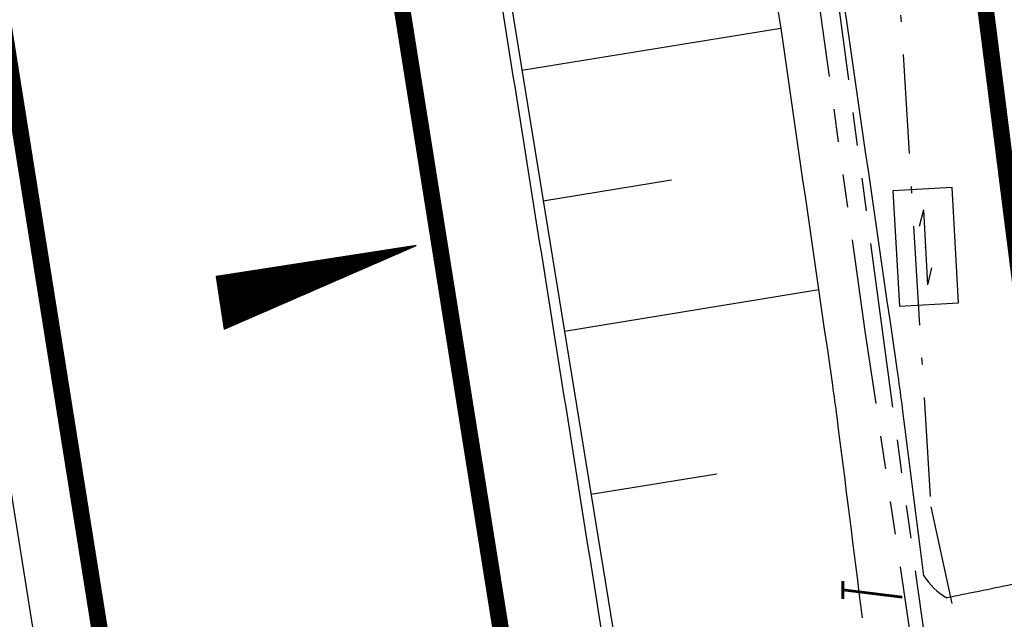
# Model space of a CAD drawing. Extents: x 447827 to 448299, y 438389 to 439851.
# Tile 25 of 116: x 448128 to 448158, y 438904 to 438922. Entities that reach past the tile are written whole.
import ezdxf

# ---------------------------------------------------------------- set-up
doc = ezdxf.new("R2010")
doc.units = 0
doc.header["$LTSCALE"] = 2
doc.header["$MEASUREMENT"] = 0
for name, pattern in [('ACHSE', [5.5, 4, -0.5, 0.5, -0.5]), ('AUSGEZOGEN', [0]), ('BAB-FM2', [2.6, 1.5, -0.5, 0.1, -0.5]), ('PHANTOMX2', [5, 2.5, -0.5, 0.5, -0.5, 0.5, -0.5])]:
    doc.linetypes.add(name, pattern=pattern)
doc.layers.get('0').update_dxf_attribs({"linetype": 'AUSGEZOGEN'})
for name, color, linetype in [('210-GRENZL-BAB', 7, 'AUSGEZOGEN'), ('211-GRENZL-BAB', 7, 'AUSGEZOGEN'), ('ACHSETOP', 250, 'ACHSE'), ('ANMERKUNG', 7, 'CONTINUOUS'), ('BAB_FM', 5, 'BAB-FM2'), ('BOESCHG', 250, 'AUSGEZOGEN'), ('FBRTOP', 250, 'AUSGEZOGEN'), ('GEF', 1, 'AUSGEZOGEN'), ('GRABEN', 250, 'AUSGEZOGEN'), ('Lichtwellenleiter COLT', 46, 'PHANTOMX2'), ('Lichtwellenleiter GLH', 46, 'PHANTOMX2'), ('MULDE', 250, 'AUSGEZOGEN'), ('SCHLITZRINNE', 200, 'AUSGEZOGEN'), ('SIGNATUR', 4, 'AUSGEZOGEN')]:
    doc.layers.add(name, color=color, linetype=linetype)
doc.styles.add('ROMANS', font='romans.shx', dxfattribs={"width": 0.8})

# ---------------------------------------------------------------- blocks, each defined once
blk = doc.blocks.new('KS')
for p, q in [((-1.142, 0), (1.135, 0)), ((-1.142, 0), (-0.637, -0.151)), ((0.631, 0.151), (1.135, 0))]:
    blk.add_line(p, q)
blk.add_lwpolyline([(-1.762, -0.888), (1.737, -0.883), (1.735, 0.913), (-1.765, 0.908)], close=True)
blk.add_point((0, 0))
blk.add_point((0, 0))
blk = doc.blocks.new('*X13')
at = {"color": 0}
for p, q in [((725.827, 193.844), (727.436, 195.453)), ((725.827, 193.853), (727.427, 195.453)), ((725.827, 193.861), (727.418, 195.453)), ((725.827, 193.87), (727.409, 195.453)), ((725.827, 193.879), (727.401, 195.453)), ((725.827, 193.888), (727.392, 195.453)), ((725.827, 193.897), (727.383, 195.453)), ((725.827, 193.906), (727.374, 195.453)), ((725.827, 193.914), (727.365, 195.453)), ((725.827, 193.923), (727.356, 195.453)), ((725.827, 193.932), (727.347, 195.453)), ((725.827, 193.941), (727.339, 195.453)), ((725.827, 193.95), (727.33, 195.453)), ((725.827, 193.959), (727.321, 195.453)), ((725.827, 193.967), (727.312, 195.453)), ((725.827, 193.976), (727.303, 195.453)), ((725.827, 193.985), (727.294, 195.453)), ((725.827, 193.994), (727.286, 195.453)), ((725.827, 194.003), (727.277, 195.453)), ((725.827, 194.012), (727.268, 195.453)), ((725.827, 194.02), (727.259, 195.453)), ((725.827, 194.029), (727.25, 195.453)), ((725.827, 194.038), (727.241, 195.453)), ((725.827, 194.047), (727.233, 195.453)), ((725.827, 194.056), (727.224, 195.453)), ((725.827, 194.065), (727.215, 195.453)), ((725.827, 194.073), (727.206, 195.453)), ((725.827, 194.082), (727.197, 195.453)), ((725.827, 194.091), (727.188, 195.453)), ((725.827, 194.1), (727.18, 195.453)), ((725.827, 194.109), (727.171, 195.453)), ((725.827, 194.118), (727.162, 195.453)), ((725.827, 194.127), (727.153, 195.453)), ((725.827, 194.135), (727.144, 195.453)), ((725.827, 194.144), (727.135, 195.453)), ((725.827, 194.153), (727.127, 195.453)), ((725.827, 194.162), (727.118, 195.453)), ((725.827, 194.171), (727.109, 195.453)), ((725.827, 194.18), (727.1, 195.453)), ((725.827, 194.188), (727.091, 195.453)), ((725.827, 194.197), (727.082, 195.453)), ((725.827, 194.206), (727.073, 195.453)), ((725.827, 194.215), (727.065, 195.453)), ((725.827, 194.224), (727.056, 195.453)), ((725.827, 194.233), (727.047, 195.453)), ((725.827, 194.241), (727.038, 195.453)), ((725.827, 194.25), (727.029, 195.453)), ((725.827, 194.259), (727.02, 195.453)), ((725.827, 194.268), (727.012, 195.453)), ((725.827, 194.277), (727.003, 195.453)), ((725.827, 194.286), (726.994, 195.453)), ((725.827, 194.294), (726.985, 195.453)), ((725.827, 194.303), (726.976, 195.453)), ((725.827, 194.312), (726.967, 195.453)), ((725.827, 194.321), (726.959, 195.453)), ((725.827, 194.33), (726.95, 195.453)), ((725.827, 194.339), (726.941, 195.453)), ((725.827, 194.348), (726.932, 195.453)), ((725.827, 194.356), (726.923, 195.453)), ((725.827, 194.365), (726.914, 195.453)), ((725.827, 194.374), (726.906, 195.453)), ((725.827, 194.383), (726.897, 195.453)), ((725.827, 194.392), (726.888, 195.453)), ((725.827, 194.401), (726.879, 195.453)), ((725.827, 194.409), (726.87, 195.453)), ((725.827, 194.418), (726.861, 195.453)), ((725.827, 194.427), (726.853, 195.453)), ((725.827, 194.436), (726.844, 195.453)), ((725.827, 194.445), (726.835, 195.453)), ((725.827, 194.454), (726.826, 195.453)), ((725.827, 194.462), (726.817, 195.453)), ((725.827, 194.471), (726.808, 195.453)), ((725.827, 194.48), (726.799, 195.453)), ((725.827, 194.489), (726.791, 195.453)), ((725.827, 194.498), (726.782, 195.453)), ((725.827, 194.507), (726.773, 195.453)), ((725.827, 194.515), (726.764, 195.453)), ((725.827, 194.524), (726.755, 195.453)), ((725.827, 194.533), (726.746, 195.453)), ((725.827, 194.542), (726.738, 195.453)), ((725.827, 194.551), (726.729, 195.453)), ((725.827, 194.56), (726.72, 195.453)), ((725.827, 194.568), (726.711, 195.453)), ((725.827, 194.577), (726.702, 195.453)), ((725.827, 194.586), (726.693, 195.453)), ((725.827, 194.595), (726.685, 195.453)), ((725.827, 194.604), (726.676, 195.453)), ((725.827, 194.613), (726.667, 195.453)), ((725.827, 194.622), (726.658, 195.453)), ((725.827, 194.63), (726.649, 195.453)), ((725.827, 194.639), (726.64, 195.453)), ((725.827, 194.648), (726.632, 195.453)), ((725.827, 194.657), (726.623, 195.453)), ((725.827, 194.666), (726.614, 195.453)), ((725.827, 194.675), (726.605, 195.453)), ((725.827, 194.683), (726.596, 195.453)), ((725.827, 194.692), (726.587, 195.453)), ((725.827, 194.701), (726.579, 195.453)), ((725.827, 194.71), (726.57, 195.453)), ((725.827, 194.719), (726.561, 195.453)), ((725.827, 194.728), (726.552, 195.453)), ((725.827, 194.736), (726.543, 195.453)), ((725.827, 194.745), (726.534, 195.453)), ((725.827, 194.754), (726.525, 195.453)), ((725.827, 194.763), (726.517, 195.453)), ((725.827, 194.772), (726.508, 195.453)), ((725.827, 194.781), (726.499, 195.453)), ((725.827, 194.789), (726.49, 195.453)), ((725.827, 194.798), (726.481, 195.453)), ((725.827, 194.807), (726.472, 195.453)), ((725.827, 194.816), (726.464, 195.453)), ((725.827, 194.825), (726.455, 195.453)), ((725.827, 194.834), (726.446, 195.453)), ((725.827, 194.842), (726.437, 195.453)), ((725.827, 194.851), (726.428, 195.453)), ((725.827, 194.86), (726.419, 195.453)), ((725.827, 194.869), (726.411, 195.453)), ((725.827, 194.878), (726.402, 195.453)), ((725.827, 194.887), (726.393, 195.453)), ((725.827, 194.896), (726.384, 195.453)), ((725.827, 194.904), (726.375, 195.453)), ((725.827, 194.913), (726.366, 195.453)), ((725.827, 194.922), (726.358, 195.453)), ((725.827, 194.931), (726.349, 195.453)), ((725.827, 194.94), (726.34, 195.453)), ((725.827, 194.949), (726.331, 195.453)), ((725.827, 194.957), (726.322, 195.453)), ((725.827, 194.966), (726.313, 195.453)), ((725.827, 194.975), (726.305, 195.453)), ((725.827, 194.984), (726.296, 195.453)), ((725.827, 194.993), (726.287, 195.453)), ((725.827, 195.002), (726.278, 195.453)), ((725.827, 195.01), (726.269, 195.453)), ((725.827, 195.019), (726.26, 195.453)), ((725.827, 195.028), (726.251, 195.453)), ((725.827, 195.037), (726.243, 195.453)), ((725.827, 195.046), (726.234, 195.453)), ((725.827, 195.055), (726.225, 195.453)), ((725.827, 195.063), (726.216, 195.453)), ((725.827, 195.072), (726.207, 195.453)), ((725.827, 195.081), (726.198, 195.453)), ((725.827, 195.09), (726.19, 195.453)), ((725.827, 195.099), (726.181, 195.453)), ((725.827, 195.108), (726.172, 195.453)), ((725.827, 195.116), (726.163, 195.453)), ((725.827, 195.125), (726.154, 195.453)), ((725.827, 195.134), (726.145, 195.453)), ((725.827, 195.143), (726.137, 195.453)), ((725.827, 195.152), (726.128, 195.453)), ((725.827, 195.161), (726.119, 195.453)), ((725.827, 195.17), (726.11, 195.453)), ((725.827, 195.178), (726.101, 195.453)), ((725.827, 195.187), (726.092, 195.453)), ((725.827, 195.196), (726.084, 195.453)), ((725.827, 195.205), (726.075, 195.453)), ((725.827, 195.214), (726.066, 195.453)), ((725.827, 195.223), (726.057, 195.453)), ((725.827, 195.231), (726.048, 195.453)), ((725.827, 195.24), (726.039, 195.453)), ((725.827, 195.249), (726.031, 195.453)), ((725.827, 195.258), (726.022, 195.453)), ((725.827, 195.267), (726.013, 195.453)), ((725.827, 195.276), (726.004, 195.453)), ((725.827, 195.284), (725.995, 195.453)), ((725.827, 195.293), (725.986, 195.453)), ((725.827, 195.302), (725.977, 195.453)), ((725.827, 195.311), (725.969, 195.453)), ((725.827, 195.32), (725.96, 195.453)), ((725.827, 195.329), (725.951, 195.453)), ((725.827, 195.337), (725.942, 195.453)), ((725.827, 195.346), (725.933, 195.453)), ((725.827, 195.355), (725.924, 195.453)), ((725.827, 195.364), (725.916, 195.453)), ((725.827, 195.373), (725.907, 195.453)), ((725.827, 195.382), (725.898, 195.453)), ((725.827, 195.39), (725.889, 195.453)), ((725.827, 195.399), (725.88, 195.453)), ((725.827, 195.408), (725.871, 195.453)), ((725.827, 195.417), (725.863, 195.453)), ((725.827, 195.426), (725.854, 195.453)), ((725.827, 195.435), (725.845, 195.453)), ((725.827, 195.444), (725.836, 195.453)), ((725.827, 193.826), (727.433, 195.433)), ((725.827, 193.817), (727.43, 195.421)), ((725.827, 193.808), (727.427, 195.409)), ((725.827, 193.799), (727.424, 195.397)), ((725.827, 193.791), (727.421, 195.385)), ((725.827, 193.782), (727.418, 195.373)), ((725.827, 193.773), (727.414, 195.361)), ((725.827, 193.764), (727.411, 195.349)), ((725.827, 193.755), (727.408, 195.337)), ((725.827, 193.746), (727.405, 195.325)), ((725.827, 193.738), (727.402, 195.313)), ((725.827, 193.729), (727.399, 195.301)), ((725.827, 193.72), (727.395, 195.289)), ((725.827, 193.711), (727.392, 195.277)), ((725.827, 193.702), (727.389, 195.265)), ((725.827, 193.693), (727.386, 195.253)), ((725.827, 193.685), (727.383, 195.241)), ((725.827, 193.676), (727.38, 195.229)), ((725.827, 193.667), (727.377, 195.217)), ((725.827, 193.658), (727.373, 195.205)), ((725.827, 193.649), (727.37, 195.193)), ((725.827, 193.64), (727.367, 195.181)), ((725.827, 193.632), (727.364, 195.169)), ((725.827, 193.623), (727.361, 195.157)), ((725.827, 193.614), (727.358, 195.145)), ((725.827, 193.605), (727.354, 195.133)), ((725.827, 193.596), (727.351, 195.121)), ((725.827, 193.587), (727.348, 195.109)), ((725.827, 193.579), (727.345, 195.097)), ((725.827, 193.57), (727.342, 195.085)), ((725.827, 193.561), (727.339, 195.073)), ((725.827, 193.552), (727.336, 195.061)), ((725.827, 193.543), (727.332, 195.049)), ((725.827, 193.534), (727.329, 195.037)), ((725.827, 193.525), (727.326, 195.025)), ((725.827, 193.517), (727.323, 195.013)), ((725.827, 193.508), (727.32, 195.001)), ((725.827, 193.499), (727.317, 194.989)), ((725.827, 193.49), (727.313, 194.977)), ((725.827, 193.481), (727.31, 194.965)), ((725.827, 193.472), (727.307, 194.953)), ((725.827, 193.464), (727.304, 194.941)), ((725.827, 193.455), (727.301, 194.929)), ((725.827, 193.446), (727.298, 194.917)), ((725.827, 193.437), (727.295, 194.905)), ((725.827, 193.428), (727.291, 194.893)), ((725.827, 193.419), (727.288, 194.881)), ((725.827, 193.411), (727.285, 194.869)), ((725.827, 193.402), (727.282, 194.857)), ((725.827, 193.393), (727.279, 194.845)), ((725.827, 193.384), (727.276, 194.833)), ((725.827, 193.375), (727.272, 194.821)), ((725.827, 193.366), (727.269, 194.809)), ((725.827, 193.358), (727.266, 194.797)), ((725.827, 193.349), (727.263, 194.785)), ((725.827, 193.34), (727.26, 194.773)), ((725.827, 193.331), (727.257, 194.761)), ((725.827, 193.322), (727.254, 194.749)), ((725.827, 193.313), (727.25, 194.737)), ((725.827, 193.305), (727.247, 194.725)), ((725.827, 193.296), (727.244, 194.713)), ((725.827, 193.287), (727.241, 194.701)), ((725.827, 193.278), (727.238, 194.689)), ((725.827, 193.269), (727.235, 194.677)), ((725.827, 193.26), (727.231, 194.665)), ((725.827, 193.251), (727.228, 194.653)), ((725.827, 193.243), (727.225, 194.641)), ((725.827, 193.234), (727.222, 194.629)), ((725.827, 193.225), (727.219, 194.617)), ((725.827, 193.216), (727.216, 194.605)), ((725.827, 193.207), (727.213, 194.593)), ((725.827, 193.198), (727.209, 194.581)), ((725.827, 193.19), (727.206, 194.569)), ((725.827, 193.181), (727.203, 194.557)), ((725.827, 193.172), (727.2, 194.545)), ((725.827, 193.163), (727.197, 194.533)), ((725.827, 193.154), (727.194, 194.521)), ((725.827, 193.145), (727.19, 194.509)), ((725.827, 193.137), (727.187, 194.497)), ((725.827, 193.128), (727.184, 194.485)), ((725.827, 193.119), (727.181, 194.473)), ((725.827, 193.11), (727.178, 194.461)), ((725.827, 193.101), (727.175, 194.449)), ((725.827, 193.092), (727.172, 194.437)), ((725.827, 193.084), (727.168, 194.425)), ((725.827, 193.075), (727.165, 194.413)), ((725.827, 193.066), (727.162, 194.401)), ((725.827, 193.057), (727.159, 194.389)), ((725.827, 193.048), (727.156, 194.377)), ((725.827, 193.039), (727.153, 194.365)), ((725.827, 193.031), (727.149, 194.353)), ((725.827, 193.022), (727.146, 194.341)), ((725.827, 193.013), (727.143, 194.329)), ((725.827, 193.004), (727.14, 194.317)), ((725.827, 192.995), (727.137, 194.305)), ((725.827, 192.986), (727.134, 194.293)), ((725.827, 192.977), (727.131, 194.281)), ((725.827, 192.969), (727.127, 194.269)), ((725.827, 192.96), (727.124, 194.257)), ((725.827, 192.951), (727.121, 194.245)), ((725.827, 192.942), (727.118, 194.233)), ((725.827, 192.933), (727.115, 194.221)), ((725.827, 192.924), (727.112, 194.209)), ((725.827, 192.916), (727.108, 194.197)), ((725.827, 192.907), (727.105, 194.185)), ((725.827, 192.898), (727.102, 194.173)), ((725.827, 192.889), (727.099, 194.161)), ((725.827, 192.88), (727.096, 194.15)), ((725.827, 192.871), (727.093, 194.138)), ((725.827, 192.863), (727.09, 194.126)), ((725.827, 192.854), (727.086, 194.114)), ((725.827, 192.845), (727.083, 194.102)), ((725.827, 192.836), (727.08, 194.09)), ((725.827, 192.827), (727.077, 194.078)), ((725.827, 192.818), (727.074, 194.066)), ((725.827, 192.81), (727.071, 194.054)), ((725.827, 192.801), (727.068, 194.042)), ((725.827, 192.792), (727.064, 194.03)), ((725.827, 192.783), (727.061, 194.018)), ((725.827, 192.774), (727.058, 194.006)), ((725.827, 192.765), (727.055, 193.994)), ((725.827, 192.757), (727.052, 193.982)), ((725.827, 192.748), (727.049, 193.97)), ((725.827, 192.739), (727.045, 193.958)), ((725.827, 192.73), (727.042, 193.946)), ((725.827, 192.721), (727.039, 193.934)), ((725.827, 192.712), (727.036, 193.922)), ((725.827, 192.703), (727.033, 193.91)), ((725.827, 192.695), (727.03, 193.898)), ((725.827, 192.686), (727.027, 193.886)), ((725.827, 192.677), (727.023, 193.874)), ((725.827, 192.668), (727.02, 193.862)), ((725.827, 192.659), (727.017, 193.85)), ((725.827, 192.65), (727.014, 193.838)), ((725.827, 192.642), (727.011, 193.826)), ((725.827, 192.633), (727.008, 193.814)), ((725.827, 192.624), (727.004, 193.802)), ((725.827, 192.615), (727.001, 193.79)), ((725.827, 192.606), (726.998, 193.778)), ((725.827, 192.597), (726.995, 193.766)), ((725.827, 192.589), (726.992, 193.754)), ((725.827, 192.58), (726.989, 193.742)), ((725.827, 192.571), (726.986, 193.73)), ((725.827, 192.562), (726.982, 193.718)), ((725.827, 192.553), (726.979, 193.706)), ((725.827, 192.544), (726.976, 193.694)), ((725.827, 192.536), (726.973, 193.682)), ((725.827, 192.527), (726.97, 193.67)), ((725.827, 192.518), (726.967, 193.658)), ((725.827, 192.509), (726.963, 193.646)), ((725.827, 192.5), (726.96, 193.634)), ((725.827, 192.491), (726.957, 193.622)), ((725.827, 192.483), (726.954, 193.61)), ((725.827, 192.474), (726.951, 193.598)), ((725.827, 192.465), (726.948, 193.586)), ((725.827, 192.456), (726.945, 193.574)), ((725.827, 192.447), (726.941, 193.562)), ((725.827, 192.438), (726.938, 193.55)), ((725.827, 192.429), (726.935, 193.538)), ((725.827, 192.421), (726.932, 193.526)), ((725.827, 192.412), (726.929, 193.514)), ((725.827, 192.403), (726.926, 193.502)), ((725.827, 192.394), (726.922, 193.49)), ((725.827, 192.385), (726.919, 193.478)), ((725.827, 192.376), (726.916, 193.466)), ((725.827, 192.368), (726.913, 193.454)), ((725.827, 192.359), (726.91, 193.442)), ((725.827, 192.35), (726.907, 193.43)), ((725.827, 192.341), (726.904, 193.418)), ((725.827, 192.332), (726.9, 193.406)), ((725.827, 192.323), (726.897, 193.394)), ((725.827, 192.315), (726.894, 193.382)), ((725.827, 192.306), (726.891, 193.37)), ((725.827, 192.297), (726.888, 193.358)), ((725.827, 192.288), (726.885, 193.346)), ((725.827, 192.279), (726.881, 193.334)), ((725.827, 192.27), (726.878, 193.322)), ((725.827, 192.262), (726.875, 193.31)), ((725.827, 192.253), (726.872, 193.298)), ((725.827, 192.244), (726.869, 193.286)), ((725.827, 192.235), (726.866, 193.274)), ((725.827, 192.226), (726.863, 193.262)), ((725.827, 192.217), (726.859, 193.25)), ((725.827, 192.209), (726.856, 193.238)), ((725.827, 192.2), (726.853, 193.226)), ((725.827, 192.191), (726.85, 193.214)), ((725.827, 192.182), (726.847, 193.202)), ((725.827, 192.173), (726.844, 193.19)), ((725.827, 192.164), (726.84, 193.178)), ((725.827, 192.155), (726.837, 193.166)), ((725.827, 192.147), (726.834, 193.154)), ((725.827, 192.138), (726.831, 193.142)), ((725.827, 192.129), (726.828, 193.13)), ((725.827, 192.12), (726.825, 193.118)), ((725.827, 192.111), (726.822, 193.106)), ((725.827, 192.102), (726.818, 193.094)), ((725.827, 192.094), (726.815, 193.082)), ((725.827, 192.085), (726.812, 193.07)), ((725.827, 192.076), (726.809, 193.058)), ((725.827, 192.067), (726.806, 193.046)), ((725.827, 192.058), (726.803, 193.034)), ((725.827, 192.049), (726.799, 193.022)), ((725.827, 192.041), (726.796, 193.01)), ((725.827, 192.032), (726.793, 192.998)), ((725.827, 192.023), (726.79, 192.986)), ((725.827, 192.014), (726.787, 192.974)), ((725.827, 192.005), (726.784, 192.962)), ((725.827, 191.996), (726.781, 192.95)), ((725.827, 191.988), (726.777, 192.938)), ((725.827, 191.979), (726.774, 192.926)), ((725.827, 191.97), (726.771, 192.914)), ((725.827, 191.961), (726.768, 192.902)), ((725.827, 191.952), (726.765, 192.89)), ((725.827, 191.943), (726.762, 192.878)), ((725.827, 191.935), (726.758, 192.866)), ((725.827, 191.926), (726.755, 192.854)), ((725.827, 191.917), (726.752, 192.842)), ((725.827, 191.908), (726.749, 192.83)), ((725.827, 191.899), (726.746, 192.818)), ((725.827, 191.89), (726.743, 192.806)), ((725.827, 191.881), (726.74, 192.794)), ((725.827, 191.873), (726.736, 192.782)), ((725.827, 191.864), (726.733, 192.77)), ((725.827, 191.855), (726.73, 192.758)), ((725.827, 191.846), (726.727, 192.746)), ((725.827, 191.837), (726.724, 192.734)), ((725.827, 191.828), (726.721, 192.722)), ((725.827, 191.82), (726.717, 192.71)), ((725.827, 191.811), (726.714, 192.698)), ((725.827, 191.802), (726.711, 192.686)), ((725.827, 191.793), (726.708, 192.674)), ((725.827, 191.784), (726.705, 192.662)), ((725.827, 191.775), (726.702, 192.65)), ((725.827, 191.767), (726.699, 192.639)), ((725.827, 191.758), (726.695, 192.627)), ((725.827, 191.749), (726.692, 192.615)), ((725.827, 191.74), (726.689, 192.603)), ((725.827, 191.731), (726.686, 192.591)), ((725.827, 191.722), (726.683, 192.579)), ((725.827, 191.714), (726.68, 192.567)), ((725.827, 191.705), (726.677, 192.555)), ((725.827, 191.696), (726.673, 192.543)), ((725.827, 191.687), (726.67, 192.531)), ((725.827, 191.678), (726.667, 192.519)), ((725.827, 191.669), (726.664, 192.507)), ((725.827, 191.66), (726.661, 192.495)), ((725.827, 191.652), (726.658, 192.483)), ((725.827, 191.643), (726.654, 192.471)), ((725.827, 191.634), (726.651, 192.459)), ((725.827, 191.625), (726.648, 192.447)), ((725.827, 191.616), (726.645, 192.435)), ((725.827, 191.607), (726.642, 192.423)), ((725.827, 191.599), (726.639, 192.411)), ((725.827, 191.59), (726.636, 192.399)), ((725.827, 191.581), (726.632, 192.387)), ((725.827, 191.572), (726.629, 192.375)), ((725.827, 191.563), (726.626, 192.363)), ((725.827, 191.554), (726.623, 192.351)), ((725.827, 191.546), (726.62, 192.339)), ((725.827, 191.537), (726.617, 192.327)), ((725.827, 191.528), (726.613, 192.315)), ((725.827, 191.519), (726.61, 192.303)), ((725.827, 191.51), (726.607, 192.291)), ((725.827, 191.501), (726.604, 192.279)), ((725.827, 191.493), (726.601, 192.267)), ((725.827, 191.484), (726.598, 192.255)), ((725.827, 191.475), (726.595, 192.243)), ((725.827, 191.466), (726.591, 192.231)), ((725.827, 191.457), (726.588, 192.219)), ((725.827, 191.448), (726.585, 192.207)), ((725.827, 191.44), (726.582, 192.195)), ((725.827, 191.431), (726.579, 192.183)), ((725.827, 191.422), (726.576, 192.171)), ((725.827, 191.413), (726.572, 192.159)), ((725.827, 191.404), (726.569, 192.147)), ((725.827, 191.395), (726.566, 192.135)), ((725.827, 191.386), (726.563, 192.123)), ((725.827, 191.378), (726.56, 192.111)), ((725.827, 191.369), (726.557, 192.099)), ((725.827, 191.36), (726.554, 192.087)), ((725.827, 191.351), (726.55, 192.075)), ((725.827, 191.342), (726.547, 192.063)), ((725.827, 191.333), (726.544, 192.051)), ((725.827, 191.325), (726.541, 192.039)), ((725.827, 191.316), (726.538, 192.027)), ((725.827, 191.307), (726.535, 192.015)), ((725.827, 191.298), (726.531, 192.003)), ((725.827, 191.289), (726.528, 191.991)), ((725.827, 191.28), (726.525, 191.979)), ((725.827, 191.272), (726.522, 191.967)), ((725.827, 191.263), (726.519, 191.955)), ((725.827, 191.254), (726.516, 191.943)), ((725.827, 191.245), (726.513, 191.931)), ((725.827, 191.236), (726.509, 191.919)), ((725.827, 191.227), (726.506, 191.907)), ((725.827, 191.219), (726.503, 191.895)), ((725.827, 191.21), (726.5, 191.883)), ((725.827, 191.201), (726.497, 191.871)), ((725.827, 191.192), (726.494, 191.859)), ((725.827, 191.183), (726.49, 191.847)), ((725.827, 191.174), (726.487, 191.835)), ((725.827, 191.166), (726.484, 191.823)), ((725.827, 191.157), (726.481, 191.811)), ((725.827, 191.148), (726.478, 191.799)), ((725.827, 191.139), (726.475, 191.787)), ((725.827, 191.13), (726.472, 191.775)), ((725.827, 191.121), (726.468, 191.763)), ((725.827, 191.112), (726.465, 191.751)), ((725.827, 191.104), (726.462, 191.739)), ((725.827, 191.095), (726.459, 191.727)), ((725.827, 191.086), (726.456, 191.715)), ((725.827, 191.077), (726.453, 191.703)), ((725.827, 191.068), (726.449, 191.691)), ((725.827, 191.059), (726.446, 191.679)), ((725.827, 191.051), (726.443, 191.667)), ((725.827, 191.042), (726.44, 191.655)), ((725.827, 191.033), (726.437, 191.643)), ((725.827, 191.024), (726.434, 191.631)), ((725.827, 191.015), (726.431, 191.619)), ((725.827, 191.006), (726.427, 191.607)), ((725.827, 190.998), (726.424, 191.595)), ((725.827, 190.989), (726.421, 191.583)), ((725.827, 190.98), (726.418, 191.571)), ((725.827, 190.971), (726.415, 191.559)), ((725.827, 190.962), (726.412, 191.547)), ((725.827, 190.953), (726.408, 191.535)), ((725.827, 190.945), (726.405, 191.523)), ((725.827, 190.936), (726.402, 191.511)), ((725.827, 190.927), (726.399, 191.499)), ((725.827, 190.918), (726.396, 191.487)), ((725.827, 190.909), (726.393, 191.475)), ((725.827, 190.9), (726.39, 191.463)), ((725.827, 190.892), (726.386, 191.451)), ((725.827, 190.883), (726.383, 191.439)), ((725.827, 190.874), (726.38, 191.427)), ((725.827, 190.865), (726.377, 191.415)), ((725.827, 190.856), (726.374, 191.403)), ((725.827, 190.847), (726.371, 191.391)), ((725.827, 190.838), (726.367, 191.379)), ((725.827, 190.83), (726.364, 191.367)), ((725.827, 190.821), (726.361, 191.355)), ((725.827, 190.812), (726.358, 191.343)), ((725.827, 190.803), (726.355, 191.331)), ((725.827, 190.794), (726.352, 191.319)), ((725.827, 190.785), (726.349, 191.307)), ((725.827, 190.777), (726.345, 191.295)), ((725.827, 190.768), (726.342, 191.283)), ((725.827, 190.759), (726.339, 191.271)), ((725.827, 190.75), (726.336, 191.259)), ((725.827, 190.741), (726.333, 191.247)), ((725.827, 190.732), (726.33, 191.235)), ((725.827, 190.724), (726.326, 191.223)), ((725.827, 190.715), (726.323, 191.211)), ((725.827, 190.706), (726.32, 191.199)), ((725.827, 190.697), (726.317, 191.187)), ((725.827, 190.688), (726.314, 191.175)), ((725.827, 190.679), (726.311, 191.163)), ((725.827, 190.671), (726.308, 191.151)), ((725.827, 190.662), (726.304, 191.139)), ((725.827, 190.653), (726.301, 191.128)), ((725.827, 190.644), (726.298, 191.116)), ((725.827, 190.635), (726.295, 191.104)), ((725.827, 190.626), (726.292, 191.092)), ((725.827, 190.618), (726.289, 191.08)), ((725.827, 190.609), (726.286, 191.068)), ((725.827, 190.6), (726.282, 191.056)), ((725.827, 190.591), (726.279, 191.044)), ((725.827, 190.582), (726.276, 191.032)), ((725.827, 190.573), (726.273, 191.02)), ((725.827, 190.564), (726.27, 191.008)), ((725.827, 190.556), (726.267, 190.996)), ((725.827, 190.547), (726.263, 190.984)), ((725.827, 190.538), (726.26, 190.972)), ((725.827, 190.529), (726.257, 190.96)), ((725.827, 190.52), (726.254, 190.948)), ((725.827, 190.511), (726.251, 190.936)), ((725.827, 190.503), (726.248, 190.924)), ((725.827, 190.494), (726.245, 190.912)), ((725.827, 190.485), (726.241, 190.9)), ((725.827, 190.476), (726.238, 190.888)), ((725.827, 190.467), (726.235, 190.876)), ((725.827, 190.458), (726.232, 190.864)), ((725.827, 190.45), (726.229, 190.852)), ((725.827, 190.441), (726.226, 190.84)), ((725.827, 190.432), (726.222, 190.828)), ((725.827, 190.423), (726.219, 190.816)), ((725.827, 190.414), (726.216, 190.804)), ((725.827, 190.405), (726.213, 190.792)), ((725.827, 190.397), (726.21, 190.78)), ((725.827, 190.388), (726.207, 190.768)), ((725.827, 190.379), (726.204, 190.756)), ((725.827, 190.37), (726.2, 190.744)), ((725.827, 190.361), (726.197, 190.732)), ((725.827, 190.352), (726.194, 190.72)), ((725.827, 190.344), (726.191, 190.708)), ((725.827, 190.335), (726.188, 190.696)), ((725.827, 190.326), (726.185, 190.684)), ((725.827, 190.317), (726.181, 190.672)), ((725.827, 190.308), (726.178, 190.66)), ((725.827, 190.299), (726.175, 190.648)), ((725.827, 190.29), (726.172, 190.636)), ((725.827, 190.282), (726.169, 190.624)), ((725.827, 190.273), (726.166, 190.612)), ((725.827, 190.264), (726.163, 190.6)), ((725.827, 190.255), (726.159, 190.588)), ((725.827, 190.246), (726.156, 190.576)), ((725.827, 190.237), (726.153, 190.564)), ((725.827, 190.229), (726.15, 190.552)), ((725.827, 190.22), (726.147, 190.54)), ((725.827, 190.211), (726.144, 190.528)), ((725.827, 190.202), (726.14, 190.516)), ((725.827, 190.193), (726.137, 190.504)), ((725.827, 190.184), (726.134, 190.492)), ((725.827, 190.176), (726.131, 190.48)), ((725.827, 190.167), (726.128, 190.468)), ((725.827, 190.158), (726.125, 190.456)), ((725.827, 190.149), (726.122, 190.444)), ((725.827, 190.14), (726.118, 190.432)), ((725.827, 190.131), (726.115, 190.42)), ((725.827, 190.123), (726.112, 190.408)), ((725.827, 190.114), (726.109, 190.396)), ((725.827, 190.105), (726.106, 190.384)), ((725.827, 190.096), (726.103, 190.372)), ((725.827, 190.087), (726.099, 190.36)), ((725.827, 190.078), (726.096, 190.348)), ((725.827, 190.07), (726.093, 190.336)), ((725.827, 190.061), (726.09, 190.324)), ((725.827, 190.052), (726.087, 190.312)), ((725.827, 190.043), (726.084, 190.3)), ((725.827, 190.034), (726.081, 190.288)), ((725.827, 190.025), (726.077, 190.276)), ((725.827, 190.016), (726.074, 190.264)), ((725.827, 190.008), (726.071, 190.252)), ((725.827, 189.999), (726.068, 190.24)), ((725.827, 189.99), (726.065, 190.228)), ((725.827, 189.981), (726.062, 190.216)), ((725.827, 189.972), (726.058, 190.204)), ((725.827, 189.963), (726.055, 190.192)), ((725.827, 189.955), (726.052, 190.18)), ((725.827, 189.946), (726.049, 190.168)), ((725.827, 189.937), (726.046, 190.156)), ((725.827, 189.928), (726.043, 190.144)), ((725.827, 189.919), (726.04, 190.132)), ((725.827, 189.91), (726.036, 190.12)), ((725.827, 189.902), (726.033, 190.108)), ((725.827, 189.893), (726.03, 190.096)), ((725.827, 189.884), (726.027, 190.084)), ((725.827, 189.875), (726.024, 190.072)), ((725.827, 189.866), (726.021, 190.06)), ((725.827, 189.857), (726.017, 190.048)), ((725.827, 189.849), (726.014, 190.036)), ((725.827, 189.84), (726.011, 190.024)), ((725.827, 189.831), (726.008, 190.012)), ((725.827, 189.822), (726.005, 190)), ((725.827, 189.813), (726.002, 189.988)), ((725.827, 189.804), (725.999, 189.976)), ((725.827, 189.796), (725.995, 189.964)), ((725.827, 189.787), (725.992, 189.952)), ((725.827, 189.778), (725.989, 189.94)), ((725.827, 189.769), (725.986, 189.928)), ((725.827, 189.76), (725.983, 189.916)), ((725.827, 189.751), (725.98, 189.904)), ((725.827, 189.742), (725.976, 189.892)), ((725.827, 189.734), (725.973, 189.88)), ((725.827, 189.725), (725.97, 189.868)), ((725.827, 189.716), (725.967, 189.856)), ((725.827, 189.707), (725.964, 189.844)), ((725.827, 189.698), (725.961, 189.832)), ((725.827, 189.689), (725.958, 189.82)), ((725.827, 189.681), (725.954, 189.808)), ((725.827, 189.672), (725.951, 189.796)), ((725.827, 189.663), (725.948, 189.784)), ((725.827, 189.654), (725.945, 189.772)), ((725.827, 189.645), (725.942, 189.76)), ((725.827, 189.636), (725.939, 189.748)), ((725.827, 189.628), (725.935, 189.736)), ((725.827, 189.619), (725.932, 189.724)), ((725.827, 189.61), (725.929, 189.712)), ((725.827, 189.601), (725.926, 189.7)), ((725.827, 189.592), (725.923, 189.688)), ((725.827, 189.583), (725.92, 189.676)), ((725.827, 189.575), (725.917, 189.664)), ((725.827, 189.566), (725.913, 189.652)), ((725.827, 189.557), (725.91, 189.64)), ((725.827, 189.548), (725.907, 189.628)), ((725.827, 189.539), (725.904, 189.616)), ((725.827, 189.53), (725.901, 189.605)), ((725.827, 189.521), (725.898, 189.593)), ((725.827, 189.513), (725.895, 189.581)), ((725.827, 189.504), (725.891, 189.569)), ((725.827, 189.495), (725.888, 189.557)), ((725.827, 189.486), (725.885, 189.545)), ((725.827, 189.477), (725.882, 189.533)), ((725.827, 189.468), (725.879, 189.521)), ((725.827, 189.46), (725.876, 189.509)), ((725.827, 189.451), (725.872, 189.497)), ((725.827, 189.442), (725.869, 189.485)), ((725.827, 189.433), (725.866, 189.473)), ((725.827, 189.424), (725.863, 189.461)), ((725.827, 189.415), (725.86, 189.449)), ((725.827, 189.407), (725.857, 189.437)), ((725.827, 189.398), (725.854, 189.425)), ((725.827, 189.389), (725.85, 189.413)), ((725.827, 189.38), (725.847, 189.401)), ((725.827, 189.371), (725.844, 189.389)), ((725.827, 189.362), (725.841, 189.377)), ((725.827, 189.354), (725.838, 189.365)), ((725.827, 189.345), (725.835, 189.353)), ((725.827, 189.336), (725.831, 189.341))]:
    blk.add_line(p, q, dxfattribs=at)
blk = doc.blocks.new('GEF')
at = {"color": 0}
for p, q in [((0.01, 0.018), (0.01, 6.148)), ((1.622, 6.148), (0.01, 0.018)), ((0.01, 6.148), (1.622, 6.148))]:
    blk.add_line(p, q, dxfattribs=at)
blk.add_blockref('*X13', (-725.817, -189.305), dxfattribs=at)

msp = doc.modelspace()

# ---------------------------------------------------------------- hatches: boundary and pattern name
at = {"layer": 'SCHLITZRINNE'}
h = msp.add_hatch(dxfattribs=at)
h.set_pattern_fill('_USER', color=256, scale=1.5, angle=45, style=0, pattern_type=0)
h.set_pattern_definition([(324.8574, (448134.7023, 438851.6164), (0.86342, 1.226583), [])])
edge = h.paths.add_edge_path()
edge.add_line((448125.443, 438906.454), (448125.936, 438906.533))
edge.add_line((448125.936, 438906.533), (448126.04, 438905.88))
edge.add_arc((261507.524, 409202.339), 188967.645, 9.03995391, 9.04374407, ccw=False)
edge.add_line((448128.005, 438893.535), (448131.933, 438868.846))
edge.add_line((448131.933, 438868.846), (448133.254, 438860.539))
edge.add_arc((449371.197, 439057.494), 1253.513, 189.039943, 189.277818)
edge.add_arc((454072.816, 439825.545), 6017.453, 189.2778182, 189.3863877)
edge.add_arc((449284.377, 439033.993), 1164.031, 189.386388, 189.87641)
edge.add_arc((450764.431, 439291.676), 2666.349, 189.87641, 190.200181)
edge.add_arc((449881.193, 439132.753), 1768.927, 190.200181, 190.588964)
edge.add_arc((450188.848, 439190.268), 2081.912, 190.588964, 190.947332)
edge.add_arc((450096.336, 439172.374), 1987.685, 190.947332, 191.307685)
edge.add_arc((450103.529, 439173.812), 1995.02, 191.307685, 191.667375)
edge.add_arc((450113.912, 439175.956), 2005.623, 191.667375, 192.024165)
edge.add_arc((450128.354, 439179.032), 2020.389, 192.024165, 192.37965)
edge.add_arc((450121.636, 439177.558), 2013.511, 192.37965, 192.73712)
edge.add_arc((450090.705, 439170.566), 1981.8, 192.73712, 193.097438)
edge.add_arc((450089.716, 439170.336), 1980.784, 193.097438, 193.45758)
edge.add_arc((450128.145, 439179.532), 2020.298, 193.45758, 193.814181)
edge.add_arc((450131.046, 439180.245), 2023.285, 193.814181, 194.170205)
edge.add_arc((450093.866, 439170.858), 1984.938, 194.170205, 194.529652)
edge.add_arc((450094.254, 439170.958), 1985.339, 194.529652, 194.889491)
edge.add_arc((450121.506, 439178.204), 2013.538, 194.889491, 195.246802)
edge.add_arc((450124.649, 439179.061), 2016.795, 195.246802, 195.602873)
edge.add_arc((450111.382, 439175.356), 2003.021, 195.602873, 195.960167)
edge.add_arc((450101.557, 439172.546), 1992.802, 195.960167, 196.3197)
edge.add_arc((450106.363, 439173.953), 1997.81, 196.3197, 196.678782)
edge.add_arc((450107.837, 439174.395), 1999.349, 196.678782, 197.03752)
edge.add_arc((450104.436, 439173.352), 1995.791, 197.03752, 197.396578)
edge.add_arc((450113.998, 439176.348), 2005.812, 197.396578, 197.753665)
edge.add_arc((450121.006, 439178.592), 2013.17, 197.753665, 198.110098)
edge.add_arc((450117.03, 439177.292), 2008.988, 198.110098, 198.467563)
edge.add_arc((450103.872, 439172.898), 1995.115, 198.467563, 198.826268)
edge.add_arc((450099.455, 439171.391), 1990.448, 198.826268, 199.185784)
edge.add_arc((450113.542, 439176.293), 2005.364, 199.185784, 199.54396)
edge.add_arc((450116.79, 439177.446), 2008.81, 199.54396, 199.90126)
edge.add_arc((450108.06, 439174.286), 1999.526, 199.90126, 200.259389)
edge.add_arc((450108.407, 439174.414), 1999.896, 200.259389, 200.617742)
edge.add_arc((450110.76, 439175.299), 2002.409, 200.617742, 200.975871)
edge.add_arc((450111.887, 439175.731), 2003.616, 200.975871, 201.333691)
edge.add_arc((450111.742, 439175.674), 2003.46, 201.333691, 201.691524)
edge.add_arc((450110.583, 439175.213), 2002.213, 201.691524, 202.04953)
edge.add_arc((450111.609, 439175.629), 2003.32, 202.04953, 202.407437)
edge.add_arc((450109.603, 439174.802), 2001.151, 202.407437, 202.765839)
edge.add_arc((450106.414, 439173.464), 1997.693, 202.765839, 203.100071)
edge.add_line((448125.443, 438906.454), (448125.547, 438905.801))
edge.add_arc((261507.369, 409202.315), 188967.302, 9.03995391, 9.04374407, ccw=False)
edge.add_line((448127.511, 438893.456), (448131.439, 438868.767))
edge.add_line((448131.439, 438868.767), (448132.715, 438860.746))
h = msp.add_hatch(dxfattribs=at)
h.set_pattern_fill('_USER', color=256, scale=1.5, angle=45, style=0, pattern_type=0)
h.set_pattern_definition([(326.72764, (448148.0771, 438778.445), (0.822929, 1.254108), [])])
edge = h.paths.add_edge_path()
edge.add_line((448125.936, 438906.533), (448126.04, 438905.88))
edge.add_arc((261507.524, 409202.339), 188967.645, 9.03995391, 9.04374407, ccw=False)
edge.add_line((448128.005, 438893.535), (448131.933, 438868.846))
edge.add_line((448131.933, 438868.846), (448133.254, 438860.539))
edge.add_arc((449371.197, 439057.494), 1253.513, 189.039943, 189.277818)
edge.add_arc((454072.816, 439825.545), 6017.453, 189.2778182, 189.3863877)
edge.add_arc((449284.377, 439033.993), 1164.031, 189.386388, 189.87641)
edge.add_arc((450764.431, 439291.676), 2666.349, 189.87641, 190.200181)
edge.add_arc((449881.193, 439132.753), 1768.927, 190.200181, 190.588964)
edge.add_arc((450188.848, 439190.268), 2081.912, 190.588964, 190.947332)
edge.add_arc((450096.336, 439172.374), 1987.685, 190.947332, 191.307685)
edge.add_arc((450103.529, 439173.812), 1995.02, 191.307685, 191.667375)
edge.add_arc((450113.912, 439175.956), 2005.623, 191.667375, 192.024165)
edge.add_arc((450128.354, 439179.032), 2020.389, 192.024165, 192.37965)
edge.add_arc((450121.636, 439177.558), 2013.511, 192.37965, 192.73712)
edge.add_arc((450090.705, 439170.566), 1981.8, 192.73712, 193.097438)
edge.add_arc((450089.716, 439170.336), 1980.784, 193.097438, 193.45758)
edge.add_arc((450128.145, 439179.532), 2020.298, 193.45758, 193.814181)
edge.add_arc((450131.046, 439180.245), 2023.285, 193.814181, 194.170205)
edge.add_arc((450093.866, 439170.858), 1984.938, 194.170205, 194.529652)
edge.add_arc((450094.254, 439170.958), 1985.339, 194.529652, 194.889491)
edge.add_arc((450121.506, 439178.204), 2013.538, 194.889491, 195.246802)
edge.add_arc((450124.649, 439179.061), 2016.795, 195.246802, 195.602873)
edge.add_arc((450111.382, 439175.356), 2003.021, 195.602873, 195.960167)
edge.add_arc((450101.557, 439172.546), 1992.802, 195.960167, 196.3197)
edge.add_arc((450106.363, 439173.953), 1997.81, 196.3197, 196.678782)
edge.add_arc((450107.837, 439174.395), 1999.349, 196.678782, 197.03752)
edge.add_arc((450104.436, 439173.352), 1995.791, 197.03752, 197.396578)
edge.add_arc((450113.998, 439176.348), 2005.812, 197.396578, 197.753665)
edge.add_arc((450121.006, 439178.592), 2013.17, 197.753665, 198.110098)
edge.add_arc((450117.03, 439177.292), 2008.988, 198.110098, 198.467563)
edge.add_arc((450103.872, 439172.898), 1995.115, 198.467563, 198.826268)
edge.add_arc((450099.455, 439171.391), 1990.448, 198.826268, 199.185784)
edge.add_arc((450113.542, 439176.293), 2005.364, 199.185784, 199.54396)
edge.add_arc((450116.79, 439177.446), 2008.81, 199.54396, 199.90126)
edge.add_arc((450108.06, 439174.286), 1999.526, 199.90126, 200.259389)
edge.add_arc((450108.407, 439174.414), 1999.896, 200.259389, 200.617742)
edge.add_arc((450110.76, 439175.299), 2002.409, 200.617742, 200.975871)
edge.add_arc((450111.887, 439175.731), 2003.616, 200.975871, 201.333691)
edge.add_arc((450111.742, 439175.674), 2003.46, 201.333691, 201.691524)
edge.add_arc((450110.583, 439175.213), 2002.213, 201.691524, 202.04953)
edge.add_arc((450111.609, 439175.629), 2003.32, 202.04953, 202.407437)
edge.add_arc((450109.603, 439174.802), 2001.151, 202.407437, 202.765839)
edge.add_arc((450106.414, 439173.464), 1997.693, 202.765839, 203.100071)
edge.add_arc((450188.848, 439190.268), 2082.412, 190.799627, 190.947332)
edge.add_arc((450096.336, 439172.374), 1988.185, 190.947332, 191.307685)
edge.add_arc((450103.529, 439173.812), 1995.52, 191.307685, 191.667375)
edge.add_arc((450113.912, 439175.956), 2006.123, 191.667375, 192.024165)
edge.add_arc((450128.354, 439179.032), 2020.889, 192.024165, 192.37965)
edge.add_arc((450121.636, 439177.558), 2014.011, 192.37965, 192.469296)

# ---------------------------------------------------------------- linework, layer by layer
at = {"layer": '210-GRENZL-BAB', "const_width": 0.5, "flags": 128}
msp.add_lwpolyline([(448159.166, 438907.564), (448148.554, 438991.347)], dxfattribs=at)
at = {"layer": '211-GRENZL-BAB', "const_width": 0.5, "flags": 128}
msp.add_lwpolyline([(448159.166, 438907.564), (448151.044, 438971.689)], dxfattribs=at)
at = {"layer": 'ACHSETOP', "flags": 128}
msp.add_lwpolyline([(448051.408, 439387.637), (448074.98, 439239.501), (448098.551, 439091.365), (448118.194, 438967.918), (448126.051, 438918.539), (448129.98, 438893.849), (448133.908, 438869.16), (448135.229, 438860.857), (448137.904, 438844.482), (448142.192, 438819.853), (448146.786, 438795.279), (448151.688, 438770.764), (448156.896, 438746.313), (448162.408, 438721.928), (448165.436, 438709.276)], dxfattribs=at)
at = {"layer": 'BAB_FM'}
msp.add_lwpolyline([(448137.217, 439042.175), (448144.955, 438992.776), (448154.141, 438931.461), (448155.617, 438907.391), (448158.616, 438893.692), (448168.532, 438844.64), (448178.056, 438795.884), (448190.146, 438747.678), (448198.499, 438714.537)], dxfattribs=at)
at = {"layer": 'BOESCHG'}
for p, q in [((448143.232, 438920.607), (448151.08, 438921.886)), ((448143.875, 438916.659), (448147.765, 438917.293)), ((448144.518, 438912.711), (448152.229, 438913.967)), ((448145.324, 438907.772), (448149.14, 438908.394))]:
    msp.add_line(p, q, dxfattribs=at)
msp.add_lwpolyline([(448118.322, 439078.656), (448119.246, 439072.837), (448126.158, 439029.639), (448134.191, 438978.131), (448142.238, 438926.711), (448149.95, 438879.379), (448154.091, 438852.838), (448156.945, 438835.894), (448165.729, 438789.006), (448172.996, 438754.162), (448176.537, 438738.252), (448182.777, 438712.035)], dxfattribs=at)
at = {"layer": 'FBRTOP'}
for points in [[(448034.372, 439384.926, -0.000001), (448050.087, 439286.169, -0.000002), (448057.944, 439236.79)], [(448068.197, 439390.308, -0.000001), (448083.912, 439291.551, -0.000002), (448091.769, 439242.172)], [(448115.34, 439094.036, 0.000001), (448125.161, 439032.313, -0.000001), (448134.983, 438970.589, -0.000001), (448138.911, 438945.9, 0.000002), (448142.84, 438921.21, 0.000007), (448144.804, 438908.866, -0.000017), (448146.769, 438896.521), (448150.697, 438871.831), (448152.012, 438863.563, 0.001038), (448152.834, 438858.467, 0.000474), (448154.667, 438847.31, 0.002138), (448156.319, 438837.578, 0.001413), (448158.922, 438822.873, 0.001696), (448161.067, 438811.177, 0.001564), (448163.477, 438798.508, 0.001572), (448165.867, 438786.358, 0.001569), (448168.337, 438774.202, 0.001557), (448170.877, 438762.094, 0.001551), (448173.501, 438749.958, 0.00156), (448176.207, 438737.813, 0.001572), (448178.966, 438725.78, 0.001571), (448181.798, 438713.778, 0.000235), (448182.237, 438711.949, 0.001553)], [(448081.515, 439088.654, 0.000001), (448091.337, 439026.931, -0.000001), (448101.158, 438965.207, -0.000001), (448105.087, 438940.518, 0.000002), (448109.015, 438915.828, 0.000007), (448110.98, 438903.483, -0.000017), (448112.944, 438891.138), (448116.872, 438866.45), (448118.199, 438858.111, 0.001038), (448119.033, 438852.94, 0.000474), (448120.894, 438841.612, 0.002138), (448122.571, 438831.731, 0.001412), (448125.216, 438816.789, 0.001697), (448127.398, 438804.894, 0.001564), (448129.85, 438792.003, 0.001572), (448132.281, 438779.643, 0.001569), (448134.794, 438767.276, 0.001557), (448137.377, 438754.96, 0.001551), (448140.047, 438742.614, 0.00156), (448142.799, 438730.259, 0.001572), (448145.606, 438718.019, 0.001476), (448148.31, 438706.551, 0.001556)]]:
    msp.add_lwpolyline(points, format="xyb", dxfattribs=at)
at = {"layer": 'FBRTOP', "const_width": 0.5}
msp.add_lwpolyline([(448065.234, 439389.837), (448088.806, 439241.701), (448112.377, 439093.565), (448132.02, 438970.118), (448139.877, 438920.739), (448143.806, 438896.049), (448147.734, 438871.36), (448149.051, 438863.085), (448151.709, 438846.811), (448155.97, 438822.34), (448160.531, 438797.938), (448165.399, 438773.595), (448170.571, 438749.315), (448176.044, 438725.101), (448179.303, 438711.482)], dxfattribs=at)
msp.add_lwpolyline([(448091.926, 439145.728), (448100.526, 439091.679, 0.000001), (448110.348, 439029.956, -0.000001), (448120.169, 438968.232, -0.000001), (448124.098, 438943.543, 0.000002), (448128.026, 438918.853, 0.000007), (448129.991, 438906.508, -0.000017), (448131.955, 438894.163), (448135.883, 438869.474), (448137.204, 438861.175, 0.001038), (448138.03, 438856.046, 0.000474), (448139.876, 438844.815, 0.002138), (448141.539, 438835.017, 0.001413), (448144.16, 438820.208, 0.001696), (448146.322, 438808.425, 0.001564), (448148.75, 438795.659, 0.001572), (448151.157, 438783.417, 0.001569), (448153.647, 438771.168, 0.001557), (448156.205, 438758.969, 0.001551), (448158.85, 438746.742, 0.00156), (448161.576, 438734.505, 0.001572), (448164.356, 438722.381, 0.001571), (448167.21, 438710.288, 0.00009), (448167.378, 438709.585, 0.001553)], format="xyb", dxfattribs=at)
at = {"layer": 'GRABEN'}
for p, q in [((448143.471, 438919.138), (448143.472, 438919.138)), ((448144.114, 438915.19), (448144.116, 438915.19)), ((448144.757, 438911.242), (448144.758, 438911.242)), ((448145.401, 438907.294), (448145.403, 438907.294))]:
    msp.add_line(p, q, dxfattribs=at)
at = {"layer": 'Lichtwellenleiter COLT', "flags": 128}
msp.add_lwpolyline([(448009.522, 439833.746), (448011.832, 439814.841), (448022.864, 439739.258), (448030.578, 439692.056), (448033.657, 439662.666), (448034.267, 439659.866), (448034.646, 439656.959), (448036.775, 439648.126), (448050.916, 439574.936), (448059.848, 439523.144), (448063.577, 439496.424), (448066.089, 439474.639), (448068.21, 439461.978), (448069.294, 439451.288), (448069.729, 439437.55), (448071.681, 439407.317), (448083.12, 439349.788), (448092.631, 439299.413), (448097.601, 439273.762), (448099.726, 439261.939), (448100.919, 439253.827), (448105.643, 439227.987), (448112.184, 439189.02), (448117.893, 439148.661), (448121.142, 439131.654), (448126.674, 439095.873), (448128.37, 439084.793), (448130.46, 439068.609), (448144.197, 438979.769), (448153.622, 438912.712), (448156.265, 438894.982), (448169.884, 438821.471), (448188.412, 438734.18), (448193.339, 438713.716)], dxfattribs=at)
at = {"layer": 'Lichtwellenleiter GLH', "flags": 128}
msp.add_lwpolyline([(448008.874, 439833.643), (448012.767, 439800.671), (448020.075, 439759.699), (448023.77, 439738.984), (448034.49, 439656.87), (448036.619, 439648.037), (448043.766, 439613.245), (448044.252, 439610.859), (448044.704, 439608.343), (448055.843, 439546.326), (448058.652, 439529.904), (448060.041, 439521.791), (448068.717, 439450.742), (448070.597, 439423.577), (448087.392, 439329.606), (448101.856, 439249.134), (448108.7, 439207.213), (448119.92, 439138.491), (448129.269, 439079.988), (448147.845, 438959.605), (448154.416, 438910.712), (448156.069, 438898.826), (448157.904, 438888.528), (448166.44, 438840.088), (448182.535, 438758.007), (448182.535, 438758.007), (448194.657, 438713.926)], dxfattribs=at)
at = {"layer": 'MULDE'}
for points in [[(448155.404, 438905.305, 0.000559), (448154.762, 438910.374, 0.004211), (448154.628, 438911.361, 0.000261), (448149.369, 438947.515, 0.002567), (448148.812, 438951.199, 0.000174), (448146.304, 438967.189, 0.000075), (448140.456, 439004.355, 0.000193), (448138.824, 439014.687, -0.000053), (448132.852, 439052.442, -0.006136), (448132.006, 439058.256, -0.002019), (448129.715, 439076.023, -0.002019)], [(448153.548, 438904.034, 0.000672), (448152.778, 438910.121, 0.004211), (448152.648, 438911.075, 0.000261), (448147.39, 438947.226, 0.002567), (448146.836, 438950.889, 0.000174), (448144.328, 438966.878, 0.000075), (448138.48, 439004.043, 0.000193), (448136.849, 439014.374, -0.000053), (448130.876, 439052.13, -0.006136), (448130.023, 439057.992, -0.002019), (448127.731, 439075.775, -0.002019)], [(448208.165, 438913.543, 0.012005), (448199.237, 438913.462, 0.027727), (448195.295, 438913.113, 0.00573), (448177.735, 438910.362, 0.020525), (448172.804, 438909.322, 0.021783), (448163.778, 438906.604, -0.033687), (448158.081, 438905.036, -0.000112), (448157.081, 438904.832, -0.000116), (448156.103, 438904.633, -0.0011)]]:
    msp.add_lwpolyline(points, format="xyb", dxfattribs=at)
msp.add_arc((448157.179, 438906.45), 2.112, 212.8348, 239.3789, dxfattribs=at)
at = {"layer": 'SCHLITZRINNE'}
for points in [[(448125.443, 438906.454), (448125.547, 438905.801, -0.000017), (448127.511, 438893.456), (448131.439, 438868.767), (448132.715, 438860.746, 0.001038)], [(448125.936, 438906.533, 0), (448126.04, 438905.88, -0.000017), (448128.005, 438893.535), (448131.933, 438868.846), (448133.254, 438860.539, 0.001038), (448134.083, 438855.401, 0.000474), (448135.932, 438844.149, 0.002138), (448137.597, 438834.334, 0.001413), (448140.224, 438819.498, 0.001696), (448142.389, 438807.692, 0.001564), (448144.822, 438794.899, 0.001572), (448147.235, 438782.633, 0.001569), (448149.729, 438770.36, 0.001557), (448152.293, 438758.136, 0.001551), (448154.942, 438745.884, 0.00156), (448157.674, 438733.622, 0.001572), (448160.46, 438721.475, 0.001571), (448163.319, 438709.357, 0.000051), (448163.416, 438708.954, 0.001553)]]:
    msp.add_lwpolyline(points, format="xyb", dxfattribs=at)

# ---------------------------------------------------------------- block references
at = {"layer": 'GEF', "xscale": -1, "rotation": 98.76716472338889}
msp.add_blockref('GEF', (448140.045, 438915.312), dxfattribs=at)
at = {"layer": 'SIGNATUR', "rotation": 273.1023829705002}
msp.add_blockref('KS', (448155.454, 438915.246), dxfattribs=at)

# ---------------------------------------------------------------- texts
at = {"layer": 'ANMERKUNG', "style": 'ROMANS', "oblique": 7, "width": 0.5}
msp.add_text('T', height=1.8, rotation=90, dxfattribs=at).set_placement((448154.751, 438904.345))

doc.saveas('drawing.dxf')
